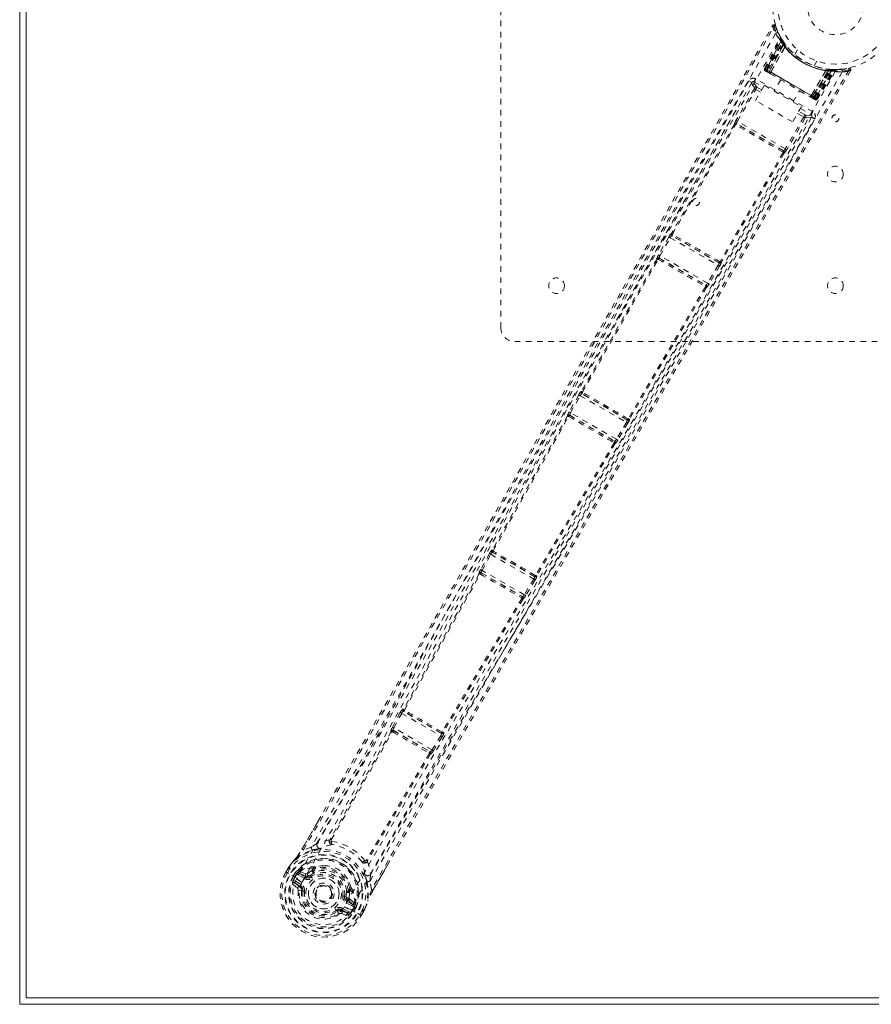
# Model space of a CAD drawing. Header units: inches. Extents: x 17.8 to 113.3, y 44.2 to 80.
# Tile 1 of 6: x 17.8 to 33.1, y 44.2 to 61.8. Entities that reach past the tile are written whole.
import ezdxf

# ---------------------------------------------------------------- set-up
doc = ezdxf.new("R2010")
doc.units = ezdxf.units.IN
doc.header["$MEASUREMENT"] = 0
doc.linetypes.add('SLD-Dashed', pattern=[0.075, 0.05, -0.025])
doc.linetypes.add('SLD-Solid', pattern=[0])

msp = doc.modelspace()

# ---------------------------------------------------------------- linework, layer by layer
at = {"color": 7, "linetype": 'SLD-Solid', "lineweight": 15}
for p, q in [((17.833, 44.206), (17.833, 79.956)), ((17.951, 44.324), (17.951, 79.837)), ((17.951, 79.837), (17.951, 44.324)), ((113.215, 44.324), (17.951, 44.324)), ((17.951, 44.324), (113.215, 44.324)), ((113.333, 44.206), (17.833, 44.206))]:
    msp.add_line(p, q, dxfattribs=at)
at = {"color": 7, "linetype": 'SLD-Dashed', "lineweight": 0}
for p, q in [((26.458, 56.331), (26.458, 67.831)), ((31.187, 60.972), (31.471, 61.507)), ((31.198, 60.965), (31.479, 61.493)), ((31.492, 61.477), (31.213, 60.953)), ((31.214, 60.956), (31.49, 61.474)), ((31.22, 60.952), (31.499, 61.435)), ((31.232, 60.946), (31.507, 61.423)), ((31.519, 61.406), (31.248, 60.936)), ((31.272, 60.922), (31.531, 61.41)), ((31.532, 61.409), (31.273, 60.922)), ((31.479, 61.522), (31.471, 61.536)), ((31.479, 61.493), (31.471, 61.507)), ((31.482, 61.515), (31.474, 61.529)), ((31.53, 61.441), (31.489, 61.504)), ((31.531, 61.41), (31.49, 61.474)), ((31.519, 61.406), (31.542, 61.423)), ((31.524, 61.449), (31.523, 61.451)), ((31.531, 61.44), (31.53, 61.441)), ((31.532, 61.438), (31.531, 61.439)), ((31.531, 61.41), (31.532, 61.409)), ((31.297, 60.908), (31.554, 61.365)), ((31.556, 61.361), (31.299, 60.907)), ((31.556, 61.361), (31.554, 61.365)), ((31.573, 61.382), (31.569, 61.387)), ((31.78, 61.306), (31.732, 61.222)), ((32.078, 61.022), (32.126, 61.106)), ((31.187, 60.972), (31.198, 60.965)), ((31.232, 60.946), (31.198, 60.965)), ((31.214, 60.956), (31.272, 60.922)), ((32.1, 60.444), (31.221, 60.952)), ((31.226, 60.916), (31.273, 60.889)), ((31.232, 60.946), (32.088, 60.451)), ((32.072, 60.46), (31.248, 60.936)), ((31.273, 60.922), (31.272, 60.922)), ((31.297, 60.908), (31.299, 60.907)), ((32.021, 60.49), (32.286, 60.94)), ((32.29, 60.94), (32.023, 60.489)), ((32.047, 60.475), (32.339, 60.943)), ((32.341, 60.943), (32.048, 60.474)), ((32.072, 60.46), (32.344, 60.93)), ((32.088, 60.451), (32.364, 60.928)), ((32.379, 60.927), (32.1, 60.444)), ((32.104, 60.438), (32.419, 60.942)), ((32.106, 60.441), (32.417, 60.939)), ((32.122, 60.432), (32.439, 60.939)), ((32.134, 60.425), (32.455, 60.939)), ((32.29, 60.94), (32.286, 60.94)), ((32.316, 60.964), (32.35, 60.96)), ((32.339, 60.943), (32.341, 60.943)), ((32.417, 60.939), (32.341, 60.943)), ((32.347, 60.959), (32.344, 60.93)), ((32.365, 60.957), (32.367, 60.957)), ((32.368, 60.957), (32.367, 60.957)), ((32.443, 60.953), (32.368, 60.957)), ((32.381, 60.956), (32.379, 60.927)), ((32.436, 60.954), (32.556, 60.957)), ((32.455, 60.939), (32.439, 60.939)), ((32.48, 60.953), (32.464, 60.953)), ((32.583, 60.96), (32.559, 60.956)), ((32.564, 60.958), (32.696, 60.978)), ((32.728, 60.934), (32.702, 60.949)), ((30.959, 60.724), (30.906, 60.754)), ((30.958, 60.722), (30.957, 60.721)), ((30.966, 60.733), (30.959, 60.724)), ((30.966, 60.733), (30.96, 60.725)), ((31, 60.735), (31.164, 60.641)), ((32.053, 60.197), (31.03, 60.787)), ((31.477, 60.771), (31.361, 60.569)), ((31.004, 60.615), (30.675, 60.042)), ((30.701, 60.028), (31.03, 60.6)), ((31.025, 60.4), (31.182, 60.672)), ((31.113, 60.552), (31.03, 60.6)), ((31.135, 60.591), (31.051, 60.64)), ((31.182, 60.672), (31.848, 60.288)), ((31.698, 60.374), (31.815, 60.576)), ((31.691, 60.016), (31.025, 60.4)), ((32.007, 60.465), (32.001, 60.468)), ((32.019, 60.458), (32.066, 60.431)), ((32.021, 60.49), (32.023, 60.489)), ((32.048, 60.474), (32.047, 60.475)), ((32.048, 60.474), (32.106, 60.441)), ((32.086, 60.421), (32.1, 60.444)), ((32.134, 60.425), (32.1, 60.444)), ((32.122, 60.432), (32.134, 60.425)), ((31.848, 60.288), (31.691, 60.016)), ((31.779, 60.168), (31.89, 60.103)), ((31.914, 60.141), (31.801, 60.206)), ((31.83, 60.256), (32.023, 60.145)), ((30.686, 59.984), (30.686, 59.985)), ((31.53, 59.498), (30.686, 59.985)), ((31.559, 59.533), (30.701, 60.028)), ((31.89, 60.103), (31.559, 59.533)), ((31.916, 60.088), (31.585, 59.518)), ((32.031, 60.101), (32.032, 60.102)), ((32.033, 60.104), (32.037, 60.114)), ((32.033, 60.105), (32.037, 60.114)), ((32.085, 60.073), (32.033, 60.104)), ((30.646, 59.973), (29.519, 58.018)), ((29.537, 58.006), (30.664, 59.962)), ((30.645, 59.974), (30.646, 59.973)), ((31.52, 59.467), (30.39, 57.514)), ((31.539, 59.457), (30.409, 57.504)), ((31.53, 59.498), (31.529, 59.498)), ((31.54, 59.457), (31.539, 59.457)), ((29.471, 57.957), (29.288, 57.634)), ((29.314, 57.62), (29.497, 57.942)), ((29.497, 57.942), (30.355, 57.447)), ((29.519, 58.018), (29.515, 58.018)), ((29.526, 57.977), (29.53, 57.977)), ((30.371, 57.489), (29.526, 57.977)), ((29.533, 57.975), (29.534, 57.975)), ((29.259, 57.564), (27.904, 55.187)), ((27.922, 55.175), (29.277, 57.552)), ((29.258, 57.565), (29.259, 57.564)), ((29.3, 57.575), (29.299, 57.577)), ((29.299, 57.577), (30.138, 57.092)), ((29.303, 57.573), (29.303, 57.573)), ((30.167, 57.127), (29.314, 57.62)), ((30.355, 57.447), (30.167, 57.127)), ((30.38, 57.432), (30.193, 57.112)), ((30.365, 57.495), (30.366, 57.495)), ((30.369, 57.493), (30.371, 57.489)), ((30.409, 57.504), (30.412, 57.5)), ((30.127, 57.061), (28.746, 54.699)), ((30.147, 57.051), (28.766, 54.69)), ((30.132, 57.094), (30.132, 57.094)), ((30.138, 57.092), (30.136, 57.092)), ((30.148, 57.051), (30.147, 57.051)), ((38.208, 56.081), (26.708, 56.081)), ((27.856, 55.126), (27.684, 54.818)), ((27.71, 54.803), (27.882, 55.111)), ((27.882, 55.111), (28.711, 54.633)), ((27.904, 55.187), (27.899, 55.188)), ((27.91, 55.147), (27.915, 55.147)), ((28.728, 54.675), (27.91, 55.147)), ((27.918, 55.145), (27.918, 55.145)), ((27.655, 54.747), (26.304, 52.344)), ((26.323, 52.331), (27.673, 54.735)), ((27.654, 54.749), (27.655, 54.747)), ((27.696, 54.759), (27.695, 54.76)), ((27.695, 54.76), (28.5, 54.295)), ((27.7, 54.756), (27.699, 54.756)), ((28.53, 54.33), (27.71, 54.803)), ((28.711, 54.633), (28.53, 54.33)), ((28.736, 54.618), (28.556, 54.315)), ((28.722, 54.681), (28.722, 54.681)), ((28.725, 54.679), (28.728, 54.675)), ((28.766, 54.69), (28.769, 54.685)), ((28.489, 54.264), (27.083, 51.893)), ((28.509, 54.254), (27.103, 51.883)), ((28.495, 54.297), (28.495, 54.297)), ((28.5, 54.295), (28.499, 54.295)), ((28.511, 54.254), (28.509, 54.254)), ((26.254, 52.283), (26.097, 51.996)), ((26.123, 51.981), (26.28, 52.269)), ((26.28, 52.269), (27.05, 51.824)), ((26.304, 52.344), (26.297, 52.345)), ((26.308, 52.304), (26.315, 52.304)), ((27.067, 51.866), (26.308, 52.304)), ((26.068, 51.926), (26.069, 51.924)), ((26.111, 51.936), (26.109, 51.938)), ((26.109, 51.938), (26.849, 51.511)), ((26.88, 51.545), (26.123, 51.981)), ((27.063, 51.872), (27.067, 51.866)), ((27.103, 51.883), (27.107, 51.877)), ((27.05, 51.824), (26.88, 51.545)), ((27.075, 51.809), (26.905, 51.529)), ((26.849, 51.511), (26.846, 51.511)), ((26.859, 51.469), (26.857, 51.469)), ((24.657, 49.433), (24.516, 49.174)), ((24.542, 49.16), (24.683, 49.419)), ((24.683, 49.419), (25.381, 49.016)), ((24.713, 49.492), (24.701, 49.494)), ((24.713, 49.454), (24.724, 49.452)), ((25.396, 49.059), (24.713, 49.454)), ((24.734, 49.472), (24.734, 49.472)), ((24.493, 49.099), (23.401, 47.167)), ((23.42, 47.153), (24.512, 49.086)), ((24.49, 49.103), (24.493, 49.099)), ((24.516, 49.174), (24.504, 49.149)), ((24.52, 49.087), (24.52, 49.087)), ((24.534, 49.111), (24.531, 49.115)), ((24.531, 49.115), (25.193, 48.733)), ((25.227, 48.765), (24.542, 49.16)), ((25.389, 49.068), (25.396, 49.059)), ((25.429, 49.078), (25.436, 49.07)), ((25.381, 49.016), (25.227, 48.765)), ((25.406, 49.001), (25.252, 48.749)), ((25.178, 48.702), (24.05, 46.789)), ((25.193, 48.733), (25.189, 48.734)), ((25.252, 48.749), (25.237, 48.726)), ((25.199, 48.692), (24.072, 46.78)), ((25.203, 48.691), (25.199, 48.692)), ((22.893, 46.985), (23.18, 47.482)), ((23.388, 47.154), (23.388, 47.154)), ((23.419, 47.153), (23.419, 47.152)), ((23.06, 47.022), (22.919, 46.971)), ((24.05, 46.788), (24.05, 46.789)), ((24.066, 46.763), (24.066, 46.763)), ((24.472, 46.775), (24.168, 46.249)), ((22.606, 46.576), (22.646, 46.643)), ((22.648, 46.643), (22.608, 46.575)), ((22.671, 46.628), (22.632, 46.561)), ((22.646, 46.643), (22.646, 46.643)), ((22.67, 46.683), (22.672, 46.687)), ((22.835, 46.58), (22.831, 46.578)), ((22.835, 46.58), (22.848, 46.584)), ((22.835, 46.58), (22.835, 46.58)), ((22.849, 46.584), (22.848, 46.584)), ((22.849, 46.584), (22.849, 46.584)), ((22.96, 46.545), (22.849, 46.584)), ((23.079, 46.609), (22.995, 46.551)), ((23.099, 46.642), (23.079, 46.609)), ((23.117, 46.628), (23.098, 46.594)), ((23.115, 46.66), (23.135, 46.671)), ((22.606, 46.576), (22.61, 46.574)), ((22.656, 46.547), (22.61, 46.574)), ((22.802, 46.463), (22.656, 46.547)), ((22.737, 46.5), (22.774, 46.563)), ((22.799, 46.547), (22.763, 46.486)), ((22.768, 46.483), (22.763, 46.486)), ((22.806, 46.549), (22.768, 46.483)), ((22.768, 46.483), (22.768, 46.483)), ((22.774, 46.563), (22.775, 46.564)), ((22.775, 46.564), (22.799, 46.548)), ((22.781, 46.41), (22.882, 46.351)), ((22.8, 46.548), (22.816, 46.569)), ((22.8, 46.548), (22.814, 46.562)), ((22.802, 46.463), (22.802, 46.463)), ((22.814, 46.562), (22.806, 46.549)), ((22.943, 46.457), (22.831, 46.522)), ((22.846, 46.548), (22.97, 46.504)), ((22.958, 46.483), (22.846, 46.548)), ((22.943, 46.457), (22.958, 46.483)), ((22.97, 46.504), (22.958, 46.483)), ((23.117, 46.567), (23.039, 46.513)), ((23.039, 46.513), (23.056, 46.489)), ((24.143, 46.265), (24.117, 46.412)), ((22.722, 46.367), (22.813, 46.288)), ((22.857, 46.308), (22.766, 46.384)), ((22.766, 46.384), (22.867, 46.325)), ((22.828, 46.248), (22.887, 46.24)), ((22.857, 46.308), (22.867, 46.325)), ((22.887, 46.24), (22.887, 46.248)), ((22.911, 46.237), (22.887, 46.24)), ((23.686, 46.139), (23.694, 46.235)), ((23.727, 46.231), (23.746, 46.265)), ((23.768, 46.255), (23.749, 46.222)), ((23.775, 46.301), (23.776, 46.279)), ((23.657, 46.143), (23.686, 46.139)), ((23.686, 46.139), (23.687, 46.116)), ((23.713, 46.076), (23.701, 46.054)), ((23.812, 45.99), (23.701, 46.054)), ((23.713, 46.076), (23.812, 45.99)), ((23.753, 46.087), (23.843, 46.01)), ((24.079, 46.074), (24.073, 46.057)), ((23.526, 45.871), (23.511, 45.89)), ((23.599, 45.879), (23.61, 45.897)), ((23.71, 45.838), (23.599, 45.879)), ((23.61, 45.897), (23.71, 45.838)), ((23.625, 45.923), (23.725, 45.864)), ((23.797, 45.964), (23.686, 46.028)), ((23.761, 45.909), (23.887, 45.836)), ((23.761, 45.909), (23.761, 45.909)), ((23.833, 45.956), (23.795, 45.889)), ((23.795, 45.889), (23.8, 45.887)), ((23.8, 45.887), (23.835, 45.949)), ((23.862, 45.935), (23.826, 45.872)), ((23.841, 45.969), (23.833, 45.956)), ((23.836, 45.95), (23.841, 45.969)), ((23.836, 45.949), (23.862, 45.936)), ((23.846, 45.997), (23.843, 46.01)), ((23.847, 45.992), (23.846, 45.996)), ((23.862, 45.936), (23.862, 45.935)), ((23.931, 45.811), (23.969, 45.878)), ((24.018, 45.905), (24.02, 45.909)), ((23.604, 45.831), (23.719, 45.792)), ((23.887, 45.836), (23.907, 45.825)), ((23.907, 45.825), (23.953, 45.798)), ((23.953, 45.798), (23.957, 45.796)), ((23.955, 45.796), (23.995, 45.865)), ((23.957, 45.796), (23.995, 45.864)), ((23.995, 45.864), (23.995, 45.864))]:
    msp.add_line(p, q, dxfattribs=at)
at = {"color": 7, "linetype": 'SLD-Dashed', "lineweight": 0, "flags": 128}
for points in [[(31.382, 61.734), (31.378, 61.741), (31.372, 61.747), (31.365, 61.752), (31.358, 61.754), (31.35, 61.755), (31.343, 61.753), (31.337, 61.749), (31.332, 61.743)], [(31.386, 61.6), (30.163, 59.486), (28.945, 57.369), (27.737, 55.249), (26.541, 53.124), (25.608, 51.453), (24.678, 49.783), (23.746, 48.117), (22.802, 46.463)], [(22.919, 46.971), (23.59, 48.126), (24.267, 49.298), (24.954, 50.493), (25.613, 51.644), (26.291, 52.83), (26.967, 54.016), (27.611, 55.146), (28.182, 56.149), (28.581, 56.849), (29.236, 58.001), (29.801, 58.994), (30.34, 59.941), (30.859, 60.852), (31.356, 61.726)], [(23.18, 47.482), (25.018, 50.664), (27.125, 54.354), (29.228, 58.047), (31.33, 61.741)], [(31.33, 61.741), (31.331, 61.74), (31.332, 61.74), (31.338, 61.737), (31.346, 61.732), (31.351, 61.729), (31.356, 61.726)], [(22.894, 46.389), (23.854, 48.071), (24.8, 49.763), (25.743, 51.461), (26.689, 53.16), (27.643, 54.857), (28.903, 57.074), (30.174, 59.287), (31.453, 61.498)], [(31.471, 61.536), (31.472, 61.534), (31.472, 61.534)], [(31.569, 61.387), (31.57, 61.385), (31.57, 61.383), (31.569, 61.381), (31.567, 61.378), (31.565, 61.375), (31.562, 61.372), (31.558, 61.368), (31.554, 61.365)], [(32.456, 60.918), (31.239, 58.806), (30.017, 56.699), (28.787, 54.598), (27.546, 52.505), (26.566, 50.866), (25.585, 49.23), (24.61, 47.594), (23.651, 45.952)], [(32.578, 60.912), (31.359, 58.795), (30.134, 56.683), (28.902, 54.576), (27.661, 52.478), (26.68, 50.834), (25.698, 49.194), (24.722, 47.554), (23.761, 45.909)], [(32.702, 60.949), (32.23, 60.142), (31.739, 59.303), (31.229, 58.433), (30.84, 57.769), (30.789, 57.681), (30.737, 57.593), (30.685, 57.504), (30.633, 57.415), (30.581, 57.326), (30.518, 57.218), (30.332, 56.902), (30.163, 56.613), (30.01, 56.351), (29.873, 56.117), (29.616, 55.679), (29.391, 55.295), (29.059, 54.728), (28.756, 54.21), (28.483, 53.743), (28.176, 53.218), (27.863, 52.683), (27.259, 51.648), (26.616, 50.546), (25.997, 49.481), (25.375, 48.407), (24.75, 47.324), (24.143, 46.265)], [(32.728, 60.934), (30.581, 57.266), (28.433, 53.599), (26.292, 49.929), (24.472, 46.775)], [(31.22, 60.952), (31.207, 60.96), (31.196, 60.966), (31.192, 60.969), (31.189, 60.97), (31.187, 60.972)], [(31.21, 60.925), (31.21, 60.925), (31.212, 60.923), (31.215, 60.922), (31.218, 60.92)], [(31.248, 60.936), (31.241, 60.94), (31.235, 60.944), (31.228, 60.948), (31.223, 60.951), (31.219, 60.953), (31.216, 60.955), (31.214, 60.956), (31.214, 60.956)], [(31.234, 60.911), (31.232, 60.912), (31.231, 60.913), (31.228, 60.914)], [(31.273, 60.922), (31.276, 60.92), (31.281, 60.917), (31.288, 60.913), (31.297, 60.908)], [(31.285, 60.882), (31.285, 60.881), (31.287, 60.881), (31.288, 60.88), (31.291, 60.878)], [(31.291, 60.878), (31.289, 60.882), (31.289, 60.889), (31.292, 60.898), (31.297, 60.908)], [(31.291, 60.878), (31.467, 60.776), (31.646, 60.673), (31.824, 60.57), (32, 60.469)], [(31.299, 60.907), (31.478, 60.803), (31.66, 60.698), (31.842, 60.593), (32.021, 60.49)], [(32.302, 60.964), (32.3, 60.964), (32.299, 60.962), (32.297, 60.96), (32.296, 60.957), (32.294, 60.954), (32.293, 60.95), (32.291, 60.945), (32.29, 60.94)], [(32.399, 60.955), (32.39, 60.954), (32.381, 60.953)], [(30.906, 60.754), (30.604, 60.223), (30.284, 59.661), (29.947, 59.068), (29.592, 58.444), (29.225, 57.799), (29.175, 57.713), (29.126, 57.626), (29.076, 57.538), (29.026, 57.45), (28.975, 57.361), (28.912, 57.25), (28.721, 56.915), (28.552, 56.617), (28.403, 56.356), (28.275, 56.131), (28.205, 56.008), (28.143, 55.899), (28.09, 55.805), (28.045, 55.726), (28.008, 55.662), (27.981, 55.613), (27.916, 55.5), (27.83, 55.348), (27.571, 54.894), (27.333, 54.475), (27.219, 54.275), (27.111, 54.085), (27.007, 53.903), (26.878, 53.677), (26.749, 53.449), (26.622, 53.227), (26.499, 53.011), (25.944, 52.039), (25.354, 51.006), (24.787, 50.016), (24.212, 49.015), (23.63, 48.007), (23.06, 47.022)], [(30.959, 60.724), (29.016, 57.312), (27.074, 53.9), (25.128, 50.49), (23.167, 47.089)], [(30.959, 60.724), (30.964, 60.688), (31.01, 60.629)], [(31.03, 60.787), (31.018, 60.768), (31.009, 60.751), (31.002, 60.74), (31, 60.735)], [(31.051, 60.64), (31.005, 60.699), (31, 60.735)], [(31.004, 60.615), (31.007, 60.613), (31.013, 60.61), (31.021, 60.605), (31.03, 60.6)], [(32.023, 60.489), (32.02, 60.484), (32.017, 60.479), (32.014, 60.475), (32.011, 60.472), (32.008, 60.47), (32.005, 60.468), (32.003, 60.468), (32.001, 60.468)], [(32.023, 60.489), (32.032, 60.483), (32.04, 60.479), (32.045, 60.476), (32.047, 60.475)], [(32.106, 60.441), (32.106, 60.441), (32.104, 60.442), (32.101, 60.444), (32.097, 60.446), (32.092, 60.449), (32.086, 60.453), (32.079, 60.456), (32.072, 60.46)], [(32.073, 60.426), (32.077, 60.424), (32.079, 60.423), (32.081, 60.422), (32.082, 60.422)], [(32.088, 60.451), (32.101, 60.444), (32.112, 60.438), (32.119, 60.433), (32.122, 60.432)], [(30.676, 60.229), (30.457, 59.843), (30.175, 59.348), (29.912, 58.886), (29.668, 58.458), (29.448, 58.07), (29.246, 57.716), (29.063, 57.394), (28.899, 57.105), (28.674, 56.71), (28.527, 56.452)], [(32.023, 60.145), (32.023, 60.146), (32.025, 60.149), (32.028, 60.154), (32.032, 60.161), (32.036, 60.168), (32.041, 60.177), (32.047, 60.187), (32.053, 60.197)], [(24.117, 46.412), (24.495, 47.069), (24.891, 47.757), (25.307, 48.476), (25.742, 49.226), (26.17, 49.962), (26.531, 50.581), (26.876, 51.173), (27.247, 51.809), (27.644, 52.488), (27.766, 52.696), (27.89, 52.908), (28.016, 53.124), (28.126, 53.312), (28.215, 53.464), (28.309, 53.624), (28.407, 53.792), (28.509, 53.967), (28.716, 54.32), (28.938, 54.7), (29.177, 55.107), (29.224, 55.187), (29.235, 55.207), (29.244, 55.222), (29.256, 55.241), (29.27, 55.267), (29.288, 55.297), (29.309, 55.333), (29.383, 55.46), (29.481, 55.626), (29.583, 55.8), (29.701, 56.002), (29.837, 56.233), (29.895, 56.332), (29.955, 56.436), (30.018, 56.543), (30.084, 56.656), (30.126, 56.727), (30.166, 56.796), (30.588, 57.516), (30.995, 58.211), (31.38, 58.868), (31.743, 59.489), (32.085, 60.073)], [(24.121, 46.539), (26.086, 49.937), (28.065, 53.327), (30.049, 56.715), (32.033, 60.104)], [(30.686, 59.984), (30.68, 59.987), (30.674, 59.987), (30.668, 59.986), (30.663, 59.983), (30.661, 59.979), (30.66, 59.973), (30.661, 59.967), (30.664, 59.962)], [(30.701, 60.028), (30.692, 60.033), (30.684, 60.038), (30.678, 60.041), (30.675, 60.042)], [(31.916, 60.088), (31.913, 60.09), (31.907, 60.093), (31.9, 60.098), (31.89, 60.103)], [(32.023, 60.145), (31.988, 60.132), (31.914, 60.141)], [(32.033, 60.104), (31.999, 60.09), (31.925, 60.1)], [(31.518, 59.474), (31.308, 59.595), (31.095, 59.719), (30.881, 59.842), (30.672, 59.963)], [(31.525, 59.5), (31.423, 59.558), (31.32, 59.618), (31.217, 59.678), (31.113, 59.738), (31.018, 59.793), (30.923, 59.848), (30.831, 59.9), (30.76, 59.941), (30.69, 59.982)], [(31.52, 59.467), (31.52, 59.471), (31.519, 59.473), (31.518, 59.474), (31.518, 59.474)], [(31.52, 59.467), (31.527, 59.468), (31.532, 59.47), (31.537, 59.473), (31.539, 59.478), (31.54, 59.483), (31.538, 59.488), (31.534, 59.494), (31.529, 59.498)], [(31.585, 59.518), (31.584, 59.518), (31.582, 59.519), (31.579, 59.521), (31.576, 59.522), (31.572, 59.525), (31.568, 59.527), (31.564, 59.53), (31.559, 59.533)], [(29.497, 57.942), (29.492, 57.945), (29.488, 57.947), (29.484, 57.95), (29.48, 57.952), (29.476, 57.954), (29.474, 57.955), (29.472, 57.956), (29.471, 57.957)], [(29.537, 58.006), (29.531, 58.006), (29.526, 58.004), (29.522, 58.001), (29.519, 57.996), (29.519, 57.991), (29.521, 57.986), (29.525, 57.981), (29.53, 57.977)], [(29.537, 58.006), (29.538, 58.002), (29.538, 58.001), (29.539, 58), (29.54, 57.999)], [(29.3, 57.575), (29.293, 57.578), (29.287, 57.579), (29.281, 57.577), (29.276, 57.574), (29.274, 57.57), (29.273, 57.564), (29.274, 57.558), (29.277, 57.552)], [(29.284, 57.554), (29.284, 57.554), (29.283, 57.554), (29.281, 57.554), (29.277, 57.552)], [(29.29, 57.633), (29.283, 57.624), (29.281, 57.62)], [(29.314, 57.62), (29.305, 57.625), (29.297, 57.629), (29.291, 57.633), (29.288, 57.634)], [(30.38, 57.432), (30.379, 57.432), (30.378, 57.433), (30.375, 57.435), (30.372, 57.437), (30.368, 57.439), (30.364, 57.441), (30.359, 57.444), (30.355, 57.447)], [(30.369, 57.493), (30.375, 57.49), (30.381, 57.49), (30.386, 57.491), (30.391, 57.493), (30.393, 57.497), (30.394, 57.503), (30.393, 57.508), (30.39, 57.514)], [(30.383, 57.513), (30.384, 57.512), (30.385, 57.512), (30.387, 57.512), (30.39, 57.514)], [(30.127, 57.061), (30.127, 57.065), (30.126, 57.067), (30.125, 57.068), (30.125, 57.068)], [(30.127, 57.061), (30.134, 57.061), (30.14, 57.063), (30.144, 57.067), (30.147, 57.072), (30.147, 57.077), (30.145, 57.083), (30.141, 57.088), (30.136, 57.092)], [(30.193, 57.112), (30.19, 57.114), (30.184, 57.117), (30.176, 57.122), (30.167, 57.127)], [(30.184, 57.099), (30.186, 57.102), (30.191, 57.113)], [(27.882, 55.111), (27.877, 55.114), (27.873, 55.116), (27.868, 55.119), (27.865, 55.121), (27.861, 55.123), (27.859, 55.124), (27.857, 55.125), (27.856, 55.126)], [(27.922, 55.175), (27.916, 55.175), (27.911, 55.173), (27.907, 55.17), (27.904, 55.166), (27.904, 55.161), (27.906, 55.156), (27.91, 55.151), (27.915, 55.147)], [(27.922, 55.175), (27.922, 55.172), (27.923, 55.17), (27.924, 55.169), (27.925, 55.169)], [(27.696, 54.759), (27.689, 54.761), (27.683, 54.762), (27.677, 54.761), (27.672, 54.758), (27.669, 54.753), (27.669, 54.747), (27.67, 54.741), (27.673, 54.735)], [(27.681, 54.736), (27.68, 54.737), (27.679, 54.737), (27.677, 54.737), (27.673, 54.735)], [(27.686, 54.817), (27.678, 54.806), (27.675, 54.801)], [(27.71, 54.803), (27.701, 54.808), (27.693, 54.813), (27.687, 54.816), (27.684, 54.818)], [(28.725, 54.679), (28.731, 54.677), (28.737, 54.676), (28.743, 54.677), (28.747, 54.679), (28.749, 54.683), (28.75, 54.689), (28.749, 54.694), (28.746, 54.7)], [(28.739, 54.698), (28.74, 54.698), (28.741, 54.698), (28.743, 54.698), (28.746, 54.7)], [(28.736, 54.618), (28.735, 54.618), (28.734, 54.619), (28.731, 54.621), (28.728, 54.622), (28.724, 54.625), (28.72, 54.627), (28.715, 54.63), (28.711, 54.633)], [(28.489, 54.264), (28.489, 54.268), (28.488, 54.27), (28.488, 54.271), (28.487, 54.271)], [(28.489, 54.264), (28.496, 54.264), (28.502, 54.266), (28.507, 54.27), (28.51, 54.274), (28.51, 54.28), (28.508, 54.286), (28.504, 54.291), (28.499, 54.295)], [(28.556, 54.315), (28.553, 54.316), (28.547, 54.32), (28.539, 54.325), (28.53, 54.33)], [(28.545, 54.299), (28.548, 54.303), (28.554, 54.316)], [(26.28, 52.269), (26.276, 52.271), (26.271, 52.274), (26.267, 52.276), (26.263, 52.278), (26.26, 52.28), (26.257, 52.281), (26.255, 52.282), (26.254, 52.283)], [(26.323, 52.331), (26.317, 52.331), (26.311, 52.33), (26.307, 52.327), (26.305, 52.322), (26.305, 52.318), (26.307, 52.312), (26.31, 52.308), (26.315, 52.304)], [(26.069, 51.924), (25.391, 50.707), (24.713, 49.492)], [(24.732, 49.478), (25.41, 50.694), (26.088, 51.911)], [(26.111, 51.936), (26.104, 51.938), (26.097, 51.939), (26.091, 51.938), (26.087, 51.934), (26.084, 51.929), (26.083, 51.923), (26.085, 51.917), (26.088, 51.911)], [(26.099, 51.995), (26.091, 51.983), (26.088, 51.979)], [(26.096, 51.912), (26.095, 51.913), (26.094, 51.913), (26.092, 51.913), (26.088, 51.911)], [(26.123, 51.981), (26.114, 51.986), (26.106, 51.991), (26.1, 51.994), (26.097, 51.996)], [(27.063, 51.872), (27.069, 51.87), (27.075, 51.869), (27.08, 51.87), (27.084, 51.873), (27.087, 51.877), (27.087, 51.882), (27.086, 51.887), (27.083, 51.892)], [(27.076, 51.891), (27.077, 51.891), (27.078, 51.891), (27.08, 51.891), (27.083, 51.892)], [(27.075, 51.809), (27.074, 51.81), (27.073, 51.811), (27.07, 51.812), (27.067, 51.814), (27.063, 51.816), (27.059, 51.819), (27.054, 51.822), (27.05, 51.824)], [(26.905, 51.529), (26.903, 51.531), (26.897, 51.534), (26.889, 51.539), (26.88, 51.545)], [(26.895, 51.513), (26.897, 51.517), (26.903, 51.53)], [(26.836, 51.479), (26.121, 50.283), (25.408, 49.088)], [(26.857, 51.469), (26.142, 50.273), (25.429, 49.078)], [(26.836, 51.479), (26.843, 51.479), (26.849, 51.481), (26.854, 51.485), (26.857, 51.49), (26.858, 51.495), (26.856, 51.501), (26.852, 51.507), (26.846, 51.511)], [(24.683, 49.419), (24.678, 49.422), (24.674, 49.424), (24.669, 49.427), (24.666, 49.429), (24.662, 49.43), (24.66, 49.432), (24.658, 49.433), (24.657, 49.433)], [(24.732, 49.478), (24.726, 49.478), (24.72, 49.477), (24.716, 49.474), (24.714, 49.47), (24.714, 49.465), (24.715, 49.46), (24.719, 49.456), (24.724, 49.452)], [(24.534, 49.111), (24.528, 49.114), (24.521, 49.115), (24.515, 49.113), (24.511, 49.11), (24.508, 49.105), (24.507, 49.099), (24.509, 49.092), (24.512, 49.086)], [(24.52, 49.087), (24.519, 49.088), (24.518, 49.088), (24.516, 49.088), (24.512, 49.086)], [(24.542, 49.16), (24.533, 49.165), (24.525, 49.17), (24.519, 49.173), (24.516, 49.174)], [(25.389, 49.068), (25.394, 49.066), (25.4, 49.065), (25.405, 49.066), (25.409, 49.068), (25.411, 49.072), (25.412, 49.077), (25.411, 49.083), (25.408, 49.088)], [(25.401, 49.087), (25.402, 49.087), (25.403, 49.086), (25.404, 49.087), (25.408, 49.088)], [(25.406, 49.001), (25.405, 49.001), (25.403, 49.002), (25.401, 49.004), (25.398, 49.006), (25.394, 49.008), (25.39, 49.011), (25.386, 49.013), (25.381, 49.016)], [(25.178, 48.702), (25.177, 48.706), (25.176, 48.708), (25.176, 48.709), (25.175, 48.709)], [(25.178, 48.702), (25.185, 48.702), (25.191, 48.704), (25.196, 48.707), (25.199, 48.712), (25.2, 48.718), (25.198, 48.724), (25.194, 48.729), (25.189, 48.734)], [(25.252, 48.749), (25.249, 48.751), (25.244, 48.755), (25.235, 48.76), (25.227, 48.765)], [(23.183, 47.481), (23.061, 47.271), (22.894, 46.985)], [(23.388, 47.154), (23.276, 47.128), (23.167, 47.089)], [(23.388, 47.154), (23.385, 47.144), (23.384, 47.134), (23.387, 47.125), (23.392, 47.119), (23.4, 47.116), (23.409, 47.116), (23.418, 47.119), (23.427, 47.126)], [(22.781, 46.816), (22.928, 46.91), (23.076, 46.966)], [(22.801, 46.843), (22.832, 46.887), (22.893, 46.985)], [(22.893, 46.985), (22.893, 46.985), (22.894, 46.985), (22.896, 46.984), (22.899, 46.982), (22.903, 46.98), (22.908, 46.978), (22.913, 46.974), (22.919, 46.971)], [(23.203, 46.995), (23.215, 46.998), (23.223, 47)], [(22.67, 46.683), (22.725, 46.753), (22.774, 46.807)], [(22.781, 46.816), (22.73, 46.76), (22.673, 46.687)], [(22.774, 46.807), (22.787, 46.823), (22.801, 46.843)], [(22.781, 46.816), (22.777, 46.812), (22.774, 46.807)], [(24.023, 46.781), (24.022, 46.771), (24.023, 46.761), (24.028, 46.753), (24.034, 46.748), (24.042, 46.747), (24.051, 46.749), (24.059, 46.754), (24.066, 46.763)], [(24.066, 46.763), (24.101, 46.652), (24.121, 46.539)], [(24.167, 46.25), (24.305, 46.491), (24.424, 46.699), (24.469, 46.777)], [(22.671, 46.628), (22.666, 46.631), (22.661, 46.634), (22.656, 46.637), (22.652, 46.64), (22.649, 46.641), (22.646, 46.642), (22.645, 46.643), (22.646, 46.643)], [(22.673, 46.687), (22.674, 46.688), (22.674, 46.687), (22.675, 46.686), (22.674, 46.685), (22.671, 46.677), (22.669, 46.673), (22.67, 46.672), (22.67, 46.67), (22.673, 46.668), (22.674, 46.666), (22.675, 46.664), (22.675, 46.662), (22.673, 46.656), (22.671, 46.651), (22.671, 46.647), (22.672, 46.637), (22.672, 46.633), (22.671, 46.628)], [(23.099, 46.642), (23.114, 46.66), (23.115, 46.66)], [(23.295, 46.688), (23.235, 46.689), (23.135, 46.671)], [(22.632, 46.561), (22.627, 46.564), (22.621, 46.567), (22.616, 46.57), (22.612, 46.573), (22.609, 46.574), (22.607, 46.576), (22.606, 46.576), (22.606, 46.576)], [(22.735, 46.416), (22.759, 46.417), (22.781, 46.41)], [(22.781, 46.41), (22.778, 46.405), (22.775, 46.4), (22.773, 46.395), (22.771, 46.392), (22.769, 46.388), (22.767, 46.386), (22.766, 46.384), (22.766, 46.384)], [(22.799, 46.548), (22.8, 46.548), (22.8, 46.548)], [(22.831, 46.522), (22.817, 46.533), (22.806, 46.549)], [(22.846, 46.548), (22.846, 46.547), (22.845, 46.545), (22.843, 46.543), (22.842, 46.54), (22.839, 46.536), (22.837, 46.531), (22.834, 46.527), (22.831, 46.522)], [(22.995, 46.551), (22.974, 46.542), (22.96, 46.545)], [(23.074, 46.465), (23.071, 46.47), (23.068, 46.474), (23.065, 46.478), (23.062, 46.482), (23.06, 46.485), (23.058, 46.487), (23.057, 46.489), (23.056, 46.489)], [(23.775, 46.301), (23.741, 46.397), (23.709, 46.449)], [(24.021, 46.522), (24.018, 46.534), (24.016, 46.543)], [(22.894, 46.389), (22.86, 46.317), (22.843, 46.238), (22.843, 46.157), (22.861, 46.076), (22.894, 45.999), (22.941, 45.93), (23.001, 45.87), (23.071, 45.821), (23.148, 45.785), (23.23, 45.763), (23.314, 45.757), (23.397, 45.766), (23.475, 45.792), (23.546, 45.832), (23.606, 45.887), (23.651, 45.952)], [(22.882, 46.351), (22.879, 46.346), (22.876, 46.342), (22.874, 46.337), (22.872, 46.333), (22.87, 46.33), (22.868, 46.328), (22.867, 46.326), (22.867, 46.325)], [(22.94, 46.233), (22.935, 46.234), (22.929, 46.235), (22.924, 46.235), (22.92, 46.236), (22.916, 46.236), (22.913, 46.237), (22.911, 46.237), (22.911, 46.237)], [(23.776, 46.279), (23.776, 46.278), (23.768, 46.255)], [(24.06, 46.398), (24.085, 46.242), (24.077, 46.067)], [(24.168, 46.249), (24.168, 46.249), (24.167, 46.25), (24.165, 46.251), (24.162, 46.253), (24.159, 46.255), (24.154, 46.258), (24.149, 46.261), (24.143, 46.265)], [(23.627, 46.146), (23.633, 46.146), (23.638, 46.145), (23.643, 46.144), (23.648, 46.144), (23.651, 46.143), (23.654, 46.143), (23.656, 46.143), (23.657, 46.143)], [(23.686, 46.028), (23.688, 46.033), (23.691, 46.038), (23.694, 46.042), (23.696, 46.046), (23.698, 46.05), (23.699, 46.052), (23.7, 46.054), (23.701, 46.054)], [(23.749, 46.222), (23.748, 46.175), (23.741, 46.12)], [(23.741, 46.12), (23.744, 46.098), (23.753, 46.087)], [(24.018, 45.905), (24.051, 45.988), (24.073, 46.057)], [(24.02, 45.909), (24.054, 45.995), (24.077, 46.067)], [(24.073, 46.057), (24.076, 46.062), (24.077, 46.067)], [(23.493, 45.914), (23.497, 45.91), (23.5, 45.905), (23.503, 45.901), (23.506, 45.898), (23.508, 45.895), (23.51, 45.892), (23.511, 45.891), (23.511, 45.89)], [(23.625, 45.923), (23.622, 45.918), (23.619, 45.913), (23.616, 45.908), (23.614, 45.905), (23.612, 45.901), (23.611, 45.899), (23.61, 45.897), (23.61, 45.897)], [(23.797, 45.964), (23.8, 45.969), (23.803, 45.973), (23.806, 45.978), (23.808, 45.982), (23.81, 45.985), (23.811, 45.987), (23.812, 45.989), (23.812, 45.99)], [(23.833, 45.956), (23.815, 45.957), (23.797, 45.964)], [(23.836, 45.95), (23.836, 45.949), (23.836, 45.949)], [(23.969, 45.879), (23.973, 45.882), (23.986, 45.887), (23.989, 45.89), (23.993, 45.894), (23.996, 45.898), (23.997, 45.899), (23.999, 45.899), (24.003, 45.899), (24.006, 45.898), (24.008, 45.898), (24.009, 45.899), (24.012, 45.902), (24.017, 45.909), (24.018, 45.91), (24.019, 45.911), (24.02, 45.91), (24.02, 45.909)], [(23.969, 45.878), (23.975, 45.876), (23.98, 45.873), (23.985, 45.87), (23.989, 45.867), (23.992, 45.866), (23.994, 45.864), (23.995, 45.864), (23.995, 45.864)], [(23.71, 45.838), (23.711, 45.839), (23.712, 45.841), (23.713, 45.843), (23.715, 45.846), (23.717, 45.85), (23.72, 45.855), (23.723, 45.859), (23.725, 45.864)], [(23.725, 45.864), (23.743, 45.849), (23.754, 45.828)], [(23.956, 45.797), (23.954, 45.798), (23.951, 45.8), (23.947, 45.802), (23.942, 45.805), (23.937, 45.808), (23.931, 45.811)], [(23.957, 45.796), (23.957, 45.796), (23.956, 45.797), (23.956, 45.797)]]:
    msp.add_lwpolyline(points, dxfattribs=at)
at = {"color": 7, "linetype": 'SLD-Dashed', "lineweight": 0}
for centre, radius in [((32.458, 62.081), 1.125), ((32.458, 62.081), 1.03), ((32.458, 62.081), 0.5), ((32.458, 60.081), 0.0625), ((32.458, 59.081), 0.141), ((29.958, 58.581), 0.0625), ((27.458, 57.081), 0.141), ((32.458, 57.081), 0.141), ((23.284, 46.19), 0.7), ((23.284, 46.19), 0.69), ((23.284, 46.19), 0.623), ((23.284, 46.19), 0.32), ((23.284, 46.19), 0.275), ((23.284, 46.19), 0.188), ((23.284, 46.19), 0.157), ((23.284, 46.19), 0.142), ((23.284, 46.19), 0.139), ((23.284, 46.19), 0.138)]:
    msp.add_circle(centre, radius, dxfattribs=at)
for centre, radius, start, end in [((31.356, 61.726), 0.03, 17.8307, 150.3467), ((32.459, 62.108), 1.187, 198.0285, 205.3526), ((30.916, 63.146), 1.486, 287.2328, 288.3888), ((32.458, 62.08), 1.157, 197.8168, 282.1804), ((32.445, 62.075), 1.113, 197.9401, 205.3763), ((31.412, 61.585), 0.03, 25.924, 149.6766), ((32.562, 62.29), 1.364, 210.3938, 215.5272), ((32.458, 62.081), 1.128, 205.3372, 210.4636), ((31.482, 61.466), 0.043, 84.1926, 132.9819), ((32.474, 62.108), 1.19, 210.8729, 269.1272), ((31.445, 61.521), 0.03, 331.9751, 28.9), ((31.448, 61.52), 0.0278, 324.9491, 29.3747), ((32.261, 61.766), 0.831, 198.1876, 203.4923), ((31.453, 61.507), 0.0299, 331.9038, 29.6765), ((32.239, 61.955), 0.875, 209.6584, 211.1508), ((32.244, 61.757), 0.809, 199.0475, 204.4133), ((32.458, 62.081), 1.128, 210.464, 269.5361), ((31.464, 61.489), 0.0299, 331.7923, 30.7323), ((32.449, 62.075), 1.117, 210.7378, 215.7086), ((31.471, 61.489), 0.0236, 321.9821, 25.2449), ((32.277, 61.767), 0.84, 200.4177, 205.4947), ((31.537, 61.396), 0.0549, 103.5948, 134.1763), ((32.458, 62.079), 1.155, 213.8886, 266.1118), ((31.562, 61.36), 0.0832, 111.4108, 131.4094), ((32.458, 62.079), 1.155, 214.6407, 265.3587), ((32.458, 62.079), 1.155, 215.661, 264.339), ((31.505, 61.424), 0.0297, 331.4765, 34.4679), ((31.506, 61.423), 0.0297, 331.4738, 34.5335), ((32.208, 61.72), 0.744, 204.7635, 208.543), ((31.54, 61.391), 0.0345, 298.962, 345.1308), ((32.44, 62.049), 1.12, 217.9112, 262.0887), ((31.213, 60.958), 0.03, 151.9893, 240.0023), ((31.291, 60.99), 0.104, 190.7235, 216.0477), ((31.225, 60.951), 0.03, 151.9677, 239.972), ((31.328, 61.102), 0.21, 232.329, 238.9893), ((31.241, 60.942), 0.03, 151.9262, 239.9405), ((31.245, 60.943), 0.0334, 157.6531, 238.9816), ((31.829, 60.598), 0.691, 149.8128, 152.2147), ((31.627, 60.709), 0.442, 149.086, 152.8444), ((31.298, 60.908), 0.0299, 151.7945, 239.8117), ((31.3, 60.908), 0.0299, 151.7979, 239.809), ((31.326, 60.884), 0.0354, 139.2738, 189.2304), ((32.32, 60.94), 0.0345, 134.8728, 181.0361), ((32.272, 61.678), 0.739, 271.4463, 275.2503), ((32.458, 62.08), 1.127, 262.0325, 265.3549), ((32.365, 60.927), 0.0297, 85.4597, 148.5238), ((32.366, 60.927), 0.0297, 85.5394, 148.5216), ((32.277, 61.771), 0.844, 274.5195, 279.569), ((32.458, 62.08), 1.127, 264.314, 269.2391), ((32.296, 60.943), 0.0701, 347.2946, 11.0865), ((32.286, 61.73), 0.806, 275.5743, 280.9646), ((32.285, 61.751), 0.829, 276.5039, 281.8162), ((32.458, 61.981), 1.028, 266.5871, 271.2094), ((32.443, 60.923), 0.0299, 89.2727, 148.1963), ((32.442, 60.925), 0.0281, 88.415, 151.1797), ((32.465, 60.923), 0.0299, 90.3279, 148.0947), ((32.458, 62.081), 1.128, 269.5365, 274.6623), ((32.414, 60.928), 0.043, 347.0566, 35.7687), ((32.459, 61.567), 0.614, 269.4344, 270.476), ((32.478, 60.926), 0.0272, 90.022, 152.6167), ((32.481, 60.923), 0.03, 91.11, 148.0189), ((32.587, 62.274), 1.362, 264.4702, 269.6089), ((32.461, 62.06), 1.107, 274.6, 281.8935), ((32.552, 60.927), 0.03, 330.3166, 94.0812), ((32.482, 62.095), 1.187, 274.6491, 281.9691), ((32.702, 60.949), 0.03, 329.6578, 102.1671), ((32.564, 60.935), 0.139, 5.9991, 18.3868), ((30.985, 60.709), 0.09, 60.0122, 150.356), ((30.985, 60.712), 0.0277, 56.8389, 132.3163), ((30.966, 60.64), 0.0454, 326.7982, 345.9131), ((31.036, 60.614), 0.03, 60.4101, 150.0315), ((30.808, 60.743), 0.263, 327.2263, 337.0261), ((31.988, 60.502), 0.0354, 290.763, 340.7268), ((32.022, 60.491), 0.0299, 240.1892, 328.2021), ((32.023, 60.49), 0.0299, 240.1885, 328.2043), ((31.689, 60.673), 0.438, 327.1422, 330.9286), ((32.077, 60.481), 0.0498, 246.4561, 305.623), ((32.081, 60.457), 0.03, 240.0625, 328.0699), ((31.34, 60.873), 0.859, 328.6648, 330.5967), ((32.173, 60.607), 0.205, 241.049, 247.9535), ((32.097, 60.447), 0.03, 240.0316, 328.0299), ((32.097, 60.525), 0.104, 263.9477, 289.2766), ((32.108, 60.441), 0.03, 240.0051, 328.0048), ((32.008, 60.119), 0.09, 329.6449, 59.9867), ((30.829, 59.934), 0.187, 144.8256, 167.9788), ((30.671, 59.958), 0.0301, 61.3827, 149.931), ((30.672, 59.958), 0.0301, 61.3922, 149.9224), ((30.757, 59.983), 0.0715, 141.4748, 178.5984), ((32.163, 59.959), 0.309, 143.6948, 152.0564), ((31.899, 60.115), 0.03, 329.9765, 59.5837), ((31.95, 60.073), 0.0372, 131.9545, 155.3196), ((32.01, 60.12), 0.0276, 347.5394, 63.1498), ((30.783, 60.173), 0.243, 235.5865, 240.6976), ((30.669, 59.957), 0.00678, 65.3857, 133.7998), ((30.702, 59.952), 0.0324, 112.0723, 160.1206), ((30.7, 60.002), 0.0227, 230.917, 242.356), ((31.493, 59.495), 0.0324, 319.8812, 7.9355), ((31.641, 59.671), 0.237, 239.2381, 244.4778), ((31.537, 59.519), 0.0232, 237.7927, 248.9441), ((31.513, 59.472), 0.0301, 330.0892, 58.6016), ((31.493, 59.559), 0.0713, 301.3375, 338.5779), ((31.514, 59.472), 0.0301, 330.0756, 58.6089), ((31.414, 59.596), 0.187, 312.022, 335.1753), ((29.657, 57.871), 0.204, 134.0772, 155.3091), ((29.569, 57.913), 0.0775, 124.1619, 158.2701), ((29.541, 58.003), 0.0301, 150.6316, 239.5066), ((29.545, 58.003), 0.0301, 150.6306, 239.4855), ((29.616, 58.15), 0.164, 233.6027, 241.2056), ((29.523, 57.957), 0.0212, 59.364, 69.7398), ((29.564, 57.98), 0.0306, 141.1912, 189.0628), ((13.241, 28.795), 33.421, 59.1768, 60.8233), ((12.57, 27.632), 34.787, 59.1981, 60.802), ((29.457, 57.518), 0.205, 145.5484, 166.714), ((29.284, 57.55), 0.0301, 60.4998, 150.1954), ((29.285, 57.549), 0.0301, 60.51, 150.1898), ((29.347, 57.682), 0.147, 233.0019, 241.4716), ((29.316, 57.542), 0.0335, 112.4509, 159.7032), ((46.76, 86.852), 34.114, 239.1853, 240.8147), ((29.377, 57.572), 0.0788, 143.2896, 176.9706), ((29.315, 57.594), 0.0237, 230.404, 240.6411), ((46.501, 86.403), 33.57, 239.1835, 240.8165), ((30.294, 57.495), 0.0775, 321.7308, 355.8332), ((30.355, 57.524), 0.0306, 290.9474, 338.7952), ((30.355, 57.477), 0.0211, 50.2386, 60.6722), ((30.383, 57.519), 0.0301, 240.5131, 329.3677), ((30.386, 57.515), 0.0301, 240.4967, 329.3691), ((30.214, 57.55), 0.204, 324.6848, 345.9282), ((30.475, 57.653), 0.163, 238.787, 246.4127), ((30.099, 57.09), 0.0335, 320.2965, 7.5469), ((30.204, 57.187), 0.147, 238.5154, 247.0114), ((30.144, 57.115), 0.0237, 239.3468, 249.5968), ((30.121, 57.067), 0.0301, 329.8139, 59.4869), ((30.095, 57.158), 0.0787, 303.0071, 336.7273), ((30.122, 57.066), 0.0301, 329.808, 59.4977), ((30.008, 57.201), 0.205, 313.2917, 334.4454), ((26.708, 56.331), 0.25, 180, 270), ((28.053, 55.036), 0.217, 135.4563, 155.4348), ((27.958, 55.081), 0.0814, 126.2965, 158.6215), ((27.925, 55.173), 0.0301, 151.0525, 239.5355), ((27.93, 55.173), 0.0301, 151.0701, 239.5242), ((27.974, 55.273), 0.111, 230.7544, 242.1514), ((27.908, 55.127), 0.021, 59.3102, 69.63), ((27.949, 55.15), 0.0306, 141.5865, 188.3226), ((11.625, 25.995), 33.395, 59.2041, 60.7959), ((10.847, 24.648), 34.974, 59.2298, 60.7709), ((27.862, 54.699), 0.214, 146.1705, 166.4609), ((27.68, 54.734), 0.0301, 60.4712, 150.6366), ((27.681, 54.733), 0.0301, 60.4865, 150.6304), ((27.721, 54.827), 0.104, 230.2203, 242.4122), ((27.714, 54.724), 0.0351, 114.0199, 159.6908), ((45.073, 83.93), 33.981, 239.2153, 240.7847), ((27.777, 54.755), 0.0822, 144.2981, 176.5763), ((27.712, 54.778), 0.0247, 230.5277, 240.6521), ((44.911, 83.649), 33.63, 239.2181, 240.7821), ((28.711, 54.71), 0.0306, 291.655, 338.4232), ((28.805, 54.793), 0.111, 237.8455, 249.259), ((28.647, 54.684), 0.0814, 321.3789, 353.7074), ((28.712, 54.663), 0.0212, 50.4112, 60.645), ((28.74, 54.705), 0.0301, 240.4699, 328.9449), ((28.743, 54.701), 0.0301, 240.4499, 328.9568), ((28.56, 54.743), 0.216, 324.5565, 344.5492), ((28.46, 54.294), 0.0351, 320.3268, 5.982), ((28.545, 54.352), 0.104, 237.5778, 249.7951), ((28.507, 54.318), 0.0245, 239.2734, 249.4979), ((28.483, 54.269), 0.0301, 329.3645, 59.5207), ((28.455, 54.364), 0.0821, 303.4082, 335.7186), ((28.485, 54.269), 0.0301, 329.363, 59.5283), ((28.364, 54.409), 0.214, 313.5406, 333.8271), ((26.436, 52.203), 0.198, 134.433, 156.2932), ((26.351, 52.243), 0.0748, 124.6783, 159.9581), ((26.323, 52.33), 0.0301, 151.4835, 239.5169), ((26.331, 52.33), 0.0301, 151.548, 239.4692), ((26.363, 52.41), 0.0881, 228.2058, 242.9656), ((26.307, 52.281), 0.0243, 59.6861, 68.8281), ((26.35, 52.306), 0.0313, 142.3139, 186.7942), ((9.993, 23.17), 33.395, 59.2662, 60.7338), ((26.329, 52.33), 0.00597, 165.8591, 234.2545), ((9.159, 21.725), 35.086, 59.2918, 60.7082), ((26.256, 51.889), 0.192, 146.0909, 168.8408), ((26.094, 51.911), 0.0301, 60.5583, 151.1053), ((26.096, 51.909), 0.0301, 60.5763, 151.1119), ((26.126, 51.986), 0.0845, 227.7205, 243.1857), ((26.131, 51.899), 0.038, 116.4374, 159.1746), ((43.403, 81.037), 33.878, 239.2797, 240.7205), ((26.183, 51.938), 0.0743, 144.2754, 180.3431), ((26.128, 51.958), 0.0284, 231.14, 240.6119), ((43.333, 80.915), 33.711, 239.286, 240.714), ((27.047, 51.903), 0.0313, 293.2279, 337.6868), ((27.047, 51.853), 0.0251, 51.3157, 60.1887), ((27.078, 51.898), 0.0301, 240.5337, 328.4505), ((27.082, 51.893), 0.0301, 240.5048, 328.4945), ((26.915, 51.926), 0.198, 323.7095, 345.5682), ((27.131, 51.966), 0.088, 237.0229, 251.7919), ((26.992, 51.872), 0.0748, 320.0479, 355.3163), ((26.812, 51.575), 0.0744, 299.6789, 335.7053), ((26.733, 51.613), 0.192, 311.1589, 333.9079), ((26.804, 51.511), 0.038, 320.8292, 3.5646), ((26.83, 51.481), 0.00679, 344.3614, 54.5397), ((26.883, 51.55), 0.0847, 236.8337, 252.2627), ((26.855, 51.534), 0.0251, 238.8028, 249.481), ((26.831, 51.485), 0.0301, 328.8955, 59.415), ((26.833, 51.485), 0.0301, 328.891, 59.4462), ((24.795, 49.378), 0.149, 128.946, 158.1495), ((24.738, 49.402), 0.0582, 116.2212, 162.4652), ((24.728, 49.48), 0.0301, 151.7911, 239.2432), ((24.739, 49.478), 0.0301, 151.9068, 239.1915), ((24.767, 49.548), 0.0786, 226.0192, 243.0737), ((24.715, 49.428), 0.0255, 59.4677, 68.4542), ((24.76, 49.452), 0.033, 142.9227, 183.6626), ((8.357, 20.336), 33.401, 59.3484, 60.6514), ((24.738, 49.477), 0.006, 167.037, 233.8201), ((7.324, 18.549), 35.488, 59.3769, 60.6204), ((24.573, 49.104), 0.0829, 146.9611, 180.9199), ((24.517, 49.088), 0.0301, 60.8737, 151.4258), ((24.52, 49.085), 0.0301, 60.9053, 151.442), ((24.547, 49.154), 0.0768, 225.6069, 243.1186), ((24.56, 49.072), 0.0426, 120.0937, 158.629), ((41.821, 78.298), 33.95, 239.3629, 240.6385), ((24.589, 49.125), 0.0589, 142.9688, 189.8566), ((24.553, 49.135), 0.0297, 231.2394, 241.0575), ((41.753, 78.179), 33.785, 239.3681, 240.6323), ((25.338, 49.055), 0.0582, 317.5356, 3.7784), ((25.371, 49.1), 0.0331, 296.3578, 337.0565), ((25.372, 49.047), 0.027, 51.8105, 60.3066), ((25.403, 49.094), 0.0301, 240.806, 328.1019), ((25.411, 49.086), 0.0301, 240.771, 328.1956), ((25.289, 49.093), 0.15, 321.8627, 351.0394), ((25.45, 49.154), 0.0785, 236.9197, 253.9992), ((25.141, 48.736), 0.0426, 321.3868, 359.8961), ((25.22, 48.766), 0.0768, 236.8838, 254.3986), ((25.201, 48.765), 0.0333, 239.4474, 248.204), ((25.173, 48.708), 0.0301, 328.555, 59.0965), ((25.173, 48.788), 0.0589, 290.1647, 337.0121), ((25.178, 48.707), 0.0301, 328.5762, 59.1324), ((25.163, 48.764), 0.0829, 299.0869, 333.0385), ((23.443, 47.127), 0.0608, 153.3081, 258.15), ((23.374, 47.18), 0.0299, 299.4752, 334.3744), ((23.454, 47.219), 0.0745, 224.2282, 242.2166), ((23.444, 47.145), 0.026, 163.3864, 228.5585), ((23.512, 47.102), 0.0884, 164.2937, 202.8672), ((23.275, 46.175), 0.963, 39.0622, 80.9475), ((23.284, 46.19), 0.753, 335.5814, 144.4204), ((23.284, 46.19), 0.788, 339.1184, 140.8816), ((20.013, 49.417), 3.799, 316.7773, 319.9155), ((20.26, 48.619), 3.1, 325.0407, 328.2125), ((26.844, 41.071), 7.053, 121.4191, 122.4476), ((23.997, 47.262), 0.968, 194.3559, 197.8285), ((23.622, 44.837), 2.198, 100.9815, 104.3659), ((23.221, 47.061), 0.0608, 152.1697, 271.9517), ((23.597, 46.198), 0.885, 100.8584, 114.9888), ((23.31, 46.235), 0.841, 38.2527, 81.7505), ((23.284, 46.19), 0.632, 336.2978, 143.7019), ((23.284, 46.19), 0.602, 336.4998, 139.3934), ((23.959, 46.843), 0.0884, 277.1335, 315.7083), ((24.016, 46.796), 0.0608, 221.8529, 326.6896), ((23.135, 46.465), 0.885, 5.0098, 19.1452), ((24.031, 46.805), 0.0249, 249.8156, 318.1775), ((24.09, 46.852), 0.0745, 237.7797, 255.786), ((24.094, 46.764), 0.0278, 144.3278, 181.8378), ((23.284, 46.19), 0.78, 150, 329.6863), ((23.346, 46.245), 0.805, 147.0481, 150.3854), ((20.385, 48.104), 2.693, 327.121, 328.1961), ((22.899, 46.496), 0.107, 129.3656, 141.8279), ((22.861, 46.574), 0.0305, 172.2144, 240.9837), ((23.117, 46.188), 0.483, 87.9629, 125.8049), ((23.067, 46.209), 0.434, 85.8007, 120.1517), ((23.107, 46.596), 0.0305, 155.9484, 289.0174), ((23.133, 46.66), 0.0744, 223.7082, 241.8454), ((23.279, 46.181), 0.451, 6.3987, 113.6014), ((23.143, 46.606), 0.0466, 194.3474, 236.1368), ((23.153, 46.694), 0.0747, 223.7791, 241.825), ((23.144, 46.612), 0.0317, 104.5922, 149.2728), ((23.286, 46.194), 0.41, 5.717, 114.3047), ((23.177, 46.659), 0.0441, 164.5979, 202.9639), ((23.268, 46.162), 0.498, 14.7111, 105.289), ((23.3, 46.219), 0.47, 29.428, 90.6377), ((23.284, 46.19), 0.78, 150.3208, 329.6784), ((23.284, 46.19), 0.75, 150.3208, 329.6792), ((23.284, 46.19), 0.629, 150.4094, 329.5861), ((23.284, 46.19), 0.599, 150.4095, 329.5861), ((22.925, 46.338), 0.206, 157.658, 171.6659), ((23.282, 46.186), 0.554, 150.0504, 329.9568), ((23.284, 46.19), 0.593, 150.4056, 157.6091), ((23.067, 46.703), 0.358, 222.1141, 241.0947), ((23.002, 46.56), 0.119, 239.999, 307.2265), ((22.986, 46.53), 0.03, 150.8912, 238.895), ((23.002, 46.56), 0.089, 240, 307.226), ((22.998, 46.563), 0.0648, 244.7411, 308.8627), ((23.024, 46.54), 0.031, 159.9992, 298.1916), ((23.284, 46.19), 0.275, 0.0002, 179.9998), ((23.284, 46.19), 0.376, 352.774, 127.226), ((23.284, 46.19), 0.346, 352.7738, 127.2261), ((24.07, 46.571), 0.0608, 208.0508, 327.825), ((21.944, 45.806), 2.197, 15.6341, 19.0209), ((23.855, 47.349), 0.972, 282.1819, 285.637), ((17.376, 46.703), 6.747, 357.5293, 358.6044), ((22.75, 46.358), 0.0299, 58.0533, 162.1002), ((22.842, 46.281), 0.0301, 61.4585, 167.6147), ((22.783, 46.253), 0.0457, 352.6712, 48.5089), ((23.284, 46.19), 0.459, 172.774, 307.226), ((22.816, 46.249), 0.0717, 358.9562, 55.1608), ((22.822, 46.248), 0.089, 352.774, 60), ((22.822, 46.248), 0.119, 352.7735, 59.9996), ((23.284, 46.19), 0.4, 172.774, 307.226), ((23.284, 46.19), 0.376, 172.774, 307.226), ((23.284, 46.19), 0.346, 172.774, 307.2259), ((23.724, 46.24), 0.0305, 190.9417, 324.0421), ((23.714, 46.276), 0.0463, 243.6908, 285.7299), ((23.766, 46.294), 0.0742, 238.1417, 256.3115), ((23.719, 46.28), 0.0317, 330.7271, 15.4021), ((23.786, 46.328), 0.0745, 238.1505, 256.2445), ((23.744, 46.332), 0.0441, 277.0528, 315.3882), ((23.408, 46.011), 0.435, 359.8472, 34.1933), ((23.357, 46.043), 0.491, 354.6712, 31.7213), ((27.712, 44.971), 3.796, 160.0843, 163.2247), ((26.681, 44.898), 2.854, 151.7264, 155.68), ((25.305, 45.566), 1.327, 149.0097, 157.4998), ((23.284, 46.19), 0.275, 180.0001, 359.9999), ((23.745, 46.131), 0.119, 172.7726, 240.0042), ((23.745, 46.131), 0.089, 172.774, 240), ((23.717, 46.14), 0.031, 181.7523, 320.0613), ((23.741, 46.122), 0.0542, 186.2123, 239.3902), ((23.727, 46.102), 0.03, 241.098, 329.1153), ((23.565, 45.82), 0.119, 60, 127.2265), ((23.565, 45.82), 0.089, 60, 127.226), ((23.569, 45.814), 0.0714, 64.7362, 127.1503), ((27.706, 49.01), 5.228, 216.8998, 217.5501), ((23.584, 45.853), 0.0301, 312.381, 58.5441), ((23.847, 46.288), 0.389, 239.6777, 257.1689), ((23.284, 46.19), 0.593, 322.3909, 329.5868), ((23.828, 46.016), 0.0305, 239.0064, 307.7978), ((23.773, 46), 0.0744, 335.4152, 353.4069), ((23.627, 46.091), 0.432, 328.3137, 335.6381), ((23.288, 46.278), 0.819, 329.6456, 332.9262), ((23.589, 45.788), 0.0456, 71.3973, 127.4272), ((23.696, 45.812), 0.0299, 317.8876, 61.9502), ((23.591, 45.954), 0.206, 308.3448, 322.3354)]:
    msp.add_arc(centre, radius, start, end, dxfattribs=at)

doc.saveas('drawing.dxf')
